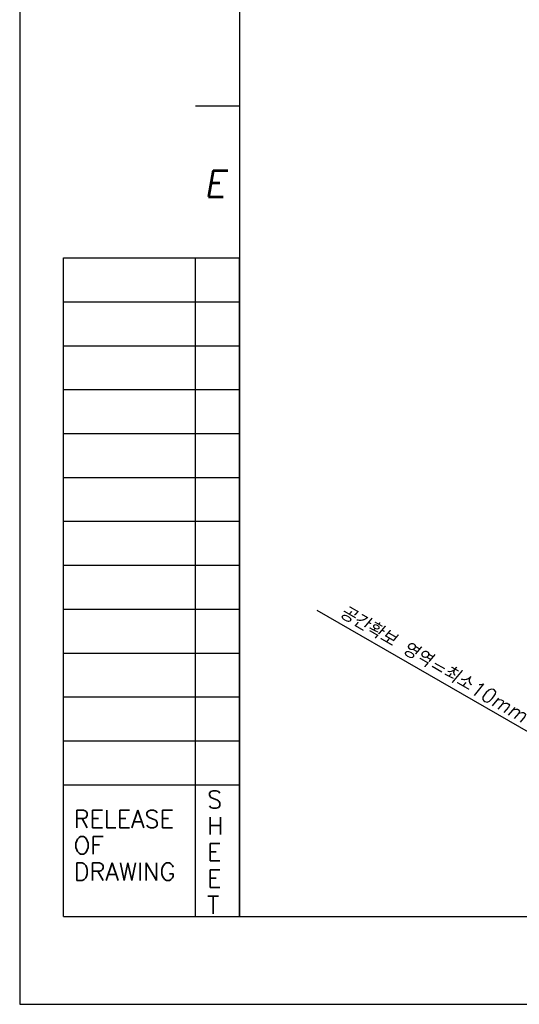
# Model space of a CAD drawing. Header units: millimetres. Extents: x 0 to 7560, y 0 to 5346.
# Tile 1 of 242: x 0 to 1024, y 0 to 2018. Entities that reach past the tile are written whole.
import ezdxf

# ---------------------------------------------------------------- set-up
doc = ezdxf.new("R2010")
doc.units = ezdxf.units.MM
doc.layers.add('00_not_print', color=7, linetype='Continuous', plot=False)
doc.layers.add('02_표제란', color=7, linetype='Continuous')
doc.styles.add('ROMANS', font='romans.shx', dxfattribs={"oblique": 10, "bigfont": 'whgtxt.shx'})
doc.dimstyles.new('zeus', dxfattribs={"dimtxt": 30, "dimasz": 25, "dimexe": 1, "dimexo": 1, "dimgap": 10, "dimtad": 1, "dimdsep": 46, "dimtxsty": 'ROMANS', "dimcen": 0, "dimclrd": 1, "dimclre": 1, "dimclrt": 2, "dimazin": 2, "dimtfac": 1, "dimtmove": 0, "dimatfit": 3, "dimfxl": 1, "dimarcsym": 0})

# ---------------------------------------------------------------- blocks, each defined once
blk = doc.blocks.new('a3_zeus')
at = {"layer": '00_not_print', "color": 4, "linetype": 'Continuous'}
for p, q in [((0, 297), (0, 0)), ((0, 0), (420, 0))]:
    blk.add_line(p, q, dxfattribs=at)
at = {"layer": '02_표제란', "color": 7, "linetype": 'Continuous'}
for p, q in [((25, 287), (25, 10)), ((25, 10), (410, 10))]:
    blk.add_line(p, q, dxfattribs=at)
at = {"layer": '02_표제란', "color": 2, "linetype": 'Continuous'}
for p, q in [((20, 102.33), (25, 102.33)), ((5, 80), (25, 80)), ((5, 75), (25, 75)), ((5, 70), (25, 70)), ((5, 65), (25, 65)), ((5, 60), (25, 60)), ((5, 55), (25, 55)), ((5, 50), (25, 50)), ((5, 45), (25, 45)), ((5, 40), (25, 40)), ((5, 35), (25, 35)), ((5, 30), (25, 30))]:
    blk.add_line(p, q, dxfattribs=at)
at = {"layer": '02_표제란', "linetype": 'Continuous'}
for p, q in [((5, 10), (5, 85)), ((5, 85), (25, 85)), ((20, 10), (20, 85)), ((25, 10), (25, 85)), ((5, 25), (25, 25)), ((5, 10), (25, 10))]:
    blk.add_line(p, q, dxfattribs=at)
at = {"layer": '02_표제란', "color": 2, "linetype": 'Continuous', "style": 'ROMANS', "oblique": 10}
blk.add_text('E', height=3, dxfattribs=at).set_placement((20.97, 91.97))
at = {"layer": '02_표제란', "color": 2, "linetype": 'Continuous', "style": 'ROMANS'}
for s, p in [('S', (21.33, 22.32)), ('RELEASE', (6.15, 20.1)), ('H', (21.33, 19.32)), ('OF', (6.15, 17.1)), ('E', (21.33, 16.32)), ('DRAWING', (6.15, 14.1)), ('E', (21.33, 13.32)), ('T', (21.33, 10.32))]:
    blk.add_text(s, height=2, dxfattribs=at).set_placement(p)
blk = doc.blocks.new('*D507')
at = {"color": 1, "lineweight": -2, "ltscale": 0.3, "transparency": 16777216}
for p, q in [((1326, 901.7), (1105.5, 519.8)), ((1334.7, 896.7), (1114.2, 514.8)), ((1084.4, 533.2), (609.2, 807.5)), ((1114.7, 515.7), (1106, 520.7)), ((1136.3, 503.2), (1158, 490.7))]:
    blk.add_line(p, q, dxfattribs=at)
at = {"color": 1, "ltscale": 0.3, "transparency": 16777216}
for points in [[(1086.5, 536.8), (1082.3, 529.6), (1106, 520.7)], [(1138.4, 506.8), (1134.3, 499.6), (1114.7, 515.7)]]:
    blk.add_solid(points, dxfattribs=at)
at = {"layer": 'Defpoints', "color": 0, "ltscale": 0.3, "transparency": 16777216}
for p in [(1326.5, 902.6), (1335.2, 897.6), (1106, 520.7)]:
    blk.add_point(p, dxfattribs=at)
at = {"color": 2, "ltscale": 0.3, "transparency": 16777216, "insert": (848.5, 698.2), "char_height": 30, "attachment_point": 5, "rotation": 330, "style": 'ROMANS'}
blk.add_mtext('공간확보 영역=최소10mm', dxfattribs=at)

msp = doc.modelspace()

# ---------------------------------------------------------------- block references
at = {"layer": '02_표제란', "linetype": 'Continuous', "xscale": 18, "yscale": 18, "zscale": 18}
msp.add_blockref('a3_zeus', (0, 0), dxfattribs=at)

# ---------------------------------------------------------------- dimensions: what is measured, and where the dimension line sits
at = {"ltscale": 0.3}
dim = msp.add_aligned_dim(p1=(1335.17, 897.566), p2=(1326.51, 902.566), distance=440.969, text='공간확보 영역=최소<>mm', dimstyle='zeus', dxfattribs=at)
dim.commit()
dim.dimension.update_dxf_attribs({"geometry": '*D507', "text_midpoint": (848.479, 698.238)})

doc.saveas('drawing.dxf')
